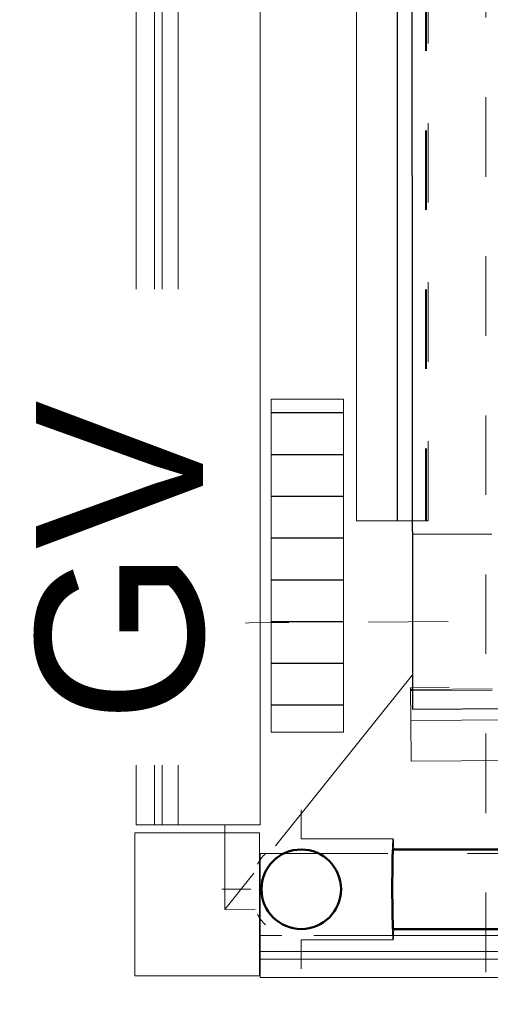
# Model space of a CAD drawing. Header units: metres. Extents: x -16.9 to 14.1, y -10.1 to 10.9.
# Tile 3 of 256: x -15.533 to -14.941, y -8.146 to -6.908. Entities that reach past the tile are written whole.
import ezdxf

# ---------------------------------------------------------------- set-up
doc = ezdxf.new("R2010")
doc.units = ezdxf.units.M
doc.linetypes.add('Ligne de quadrillage', pattern=[0.022225, 0.0127, -0.003175, 0.003175, -0.003175])
doc.linetypes.add('Tiret', pattern=[0.00635, 0.003175, -0.003175])
for name, color, linetype, lineweight in [('A-DETL', 90, 'Continuous', 18), ('A-DETL-GENF', 92, 'Continuous', 18), ('A-ROOF', 132, 'Continuous', 18), ('A-WALL', 113, 'Continuous', 25), ('A-WALL-HDLN', 110, 'Tiret', 25), ('G-ANNO-TEXT', 231, 'Continuous', 9), ('P-PIPE', 3, 'Continuous', 50), ('P-PIPE-CNTR', 3, 'Continuous', 18), ('S-BEAM', 12, 'Continuous', 18), ('S-BEAM-HDLN', 1, 'Tiret', 18), ('S-GRID', 1, 'Continuous', 9)]:
    doc.layers.add(name, color=color, linetype=linetype, lineweight=lineweight)
doc.styles.add('Bodoni MT_B', font='BOD_B.TTF', dxfattribs={"height": 0.21})

# ---------------------------------------------------------------- blocks, each defined once
blk = doc.blocks.new('Coude - PVC - Nom_ 40 - Standard-V3-PH R_1 PROJET toiture basse')
at = {"layer": 'P-PIPE', "lineweight": 18}
for p, q in [((-15.1157, -7.9382), (-15.0634, -7.9382)), ((-15.0634, -8.0652), (-15.1157, -8.0652))]:
    blk.add_line(p, q, dxfattribs=at)
at = {"layer": 'P-PIPE', "lineweight": 18, "flags": 128}
for points in [[(-15.1788, -7.9382), (-15.1787, -7.9382), (-15.1785, -7.9382), (-15.1783, -7.9382), (-15.1779, -7.9382), (-15.1775, -7.9382), (-15.1769, -7.9382), (-15.1762, -7.9382), (-15.1755, -7.9382), (-15.1746, -7.9382), (-15.1737, -7.9382), (-15.1726, -7.9382), (-15.1715, -7.9382), (-15.1703, -7.9382), (-15.1689, -7.9382), (-15.1675, -7.9382), (-15.166, -7.9382), (-15.1644, -7.9382), (-15.1628, -7.9382), (-15.1611, -7.9382), (-15.1593, -7.9382), (-15.1574, -7.9382), (-15.1554, -7.9382), (-15.1534, -7.9382), (-15.1513, -7.9382), (-15.1492, -7.9382), (-15.147, -7.9382), (-15.1448, -7.9382), (-15.1425, -7.9382), (-15.1401, -7.9382), (-15.1378, -7.9382), (-15.1353, -7.9382), (-15.1329, -7.9382), (-15.1304, -7.9382), (-15.1279, -7.9382), (-15.1254, -7.9382), (-15.1228, -7.9382), (-15.1203, -7.9382), (-15.1177, -7.9382), (-15.1157, -7.9382)], [(-15.1157, -8.0652), (-15.1183, -8.0652), (-15.1209, -8.0652), (-15.1234, -8.0652), (-15.126, -8.0652), (-15.1285, -8.0652), (-15.131, -8.0652), (-15.1335, -8.0652), (-15.1359, -8.0652), (-15.1383, -8.0652), (-15.1407, -8.0652), (-15.143, -8.0652), (-15.1453, -8.0652), (-15.1475, -8.0652), (-15.1497, -8.0652), (-15.1518, -8.0652), (-15.1539, -8.0652), (-15.1559, -8.0652), (-15.1578, -8.0652), (-15.1597, -8.0652), (-15.1615, -8.0652), (-15.1632, -8.0652), (-15.1648, -8.0652), (-15.1664, -8.0652), (-15.1679, -8.0652), (-15.1692, -8.0652), (-15.1705, -8.0652), (-15.1718, -8.0652), (-15.1729, -8.0652), (-15.1739, -8.0652), (-15.1748, -8.0652), (-15.1757, -8.0652), (-15.1764, -8.0652), (-15.177, -8.0652), (-15.1776, -8.0652), (-15.178, -8.0652), (-15.1784, -8.0652), (-15.1786, -8.0652), (-15.1787, -8.0652), (-15.1788, -8.0652)]]:
    blk.add_lwpolyline(points, dxfattribs=at)
at = {"layer": 'P-PIPE', "lineweight": 18}
for start, end in [(135, 150), (210, 225)]:
    blk.add_arc((-15.1788, -8.0017), 0.0635, start, end, dxfattribs=at)
for start_param, end_param in [(5.630063, 7.853982), (1.570796, 3.794733)]:
    blk.add_ellipse((-15.0634, -8.0017), major_axis=(0, 0.0635), ratio=0.019996, start_param=start_param, end_param=end_param, dxfattribs=at)

msp = doc.modelspace()

# ---------------------------------------------------------------- hatches: boundary and pattern name
at = {"layer": 'A-DETL-GENF', "lineweight": 25}
h = msp.add_hatch(dxfattribs=at)
h.set_pattern_fill('FP_4', color=90, style=0, pattern_type=2)
h.set_pattern_definition([(0, (0, 0), (0, 0.0525), [])])
h.paths.add_polyline_path([(-15.1748, -7.8042), (-15.1256, -7.8042), (-15.1256, -7.3857), (-15.2166, -7.3857), (-15.2166, -7.8042)])

# ---------------------------------------------------------------- linework, layer by layer
at = {"layer": 'A-DETL'}
for p, q in [((-15.2166, -7.3857), (-15.2166, -7.8042)), ((-15.1256, -7.3857), (-15.2166, -7.3857)), ((-15.1256, -7.8042), (-15.1256, -7.3857)), ((-15.2166, -7.8042), (-15.1256, -7.8042)), ((-15.3878, -7.9307), (-15.2313, -7.9307)), ((-15.3878, -8.1107), (-15.3878, -7.9307)), ((-15.2313, -7.9307), (-15.2313, -8.1107)), ((-15.2313, -8.1107), (-15.3878, -8.1107))]:
    msp.add_line(p, q, dxfattribs=at)
at = {"layer": 'A-ROOF'}
for p, q in [((-15.039, -7.7323), (-15.211, -7.9472)), ((-15.275, -7.9207), (-15.2749, -8.027)), ((-15.2385, -7.9815), (-15.2749, -8.027)), ((-15.2749, -8.027), (-15.2366, -8.0267))]:
    msp.add_line(p, q, dxfattribs=at)
at = {"layer": 'A-WALL'}
for p, q in [((-15.0566, 7.0253), (-15.039, -7.7754)), ((-15.039, -7.7754), (-13.6794, -7.7665))]:
    msp.add_line(p, q, dxfattribs=at)
at = {"layer": 'A-WALL-HDLN'}
msp.add_line((-15.0392, -7.5554), (-14.8192, -7.554), dxfattribs=at)
at = {"layer": 'P-PIPE', "color": 20}
for p, q in [((-15.0634, -7.9517), (-13.1778, -7.9517)), ((-13.1778, -8.0517), (-15.0634, -8.0517))]:
    msp.add_line(p, q, dxfattribs=at)
for start, end in [(0, 180), (180, 0)]:
    msp.add_arc((-15.1788, -8.0017), 0.05, start, end, dxfattribs=at)
for start_param, end_param in [(0, 1.570796), (1.570796, 3.141593)]:
    msp.add_ellipse((-15.0634, -8.0017), major_axis=(0, 0.05), ratio=0.019996, start_param=start_param, end_param=end_param, dxfattribs=at)
at = {"layer": 'P-PIPE-CNTR'}
for p, q in [((-15.1788, -7.9382), (-15.1788, -7.9017)), ((-15.2788, -8.0017), (-15.2423, -8.0017)), ((-15.1788, -8.1017), (-15.1788, -8.0652))]:
    msp.add_line(p, q, dxfattribs=at)
at = {"layer": 'S-BEAM'}
for p, q in [((-15.3864, -7.9207), (-15.3864, 7.5293)), ((-15.3632, -7.9207), (-15.3632, 7.5293)), ((-15.3538, -7.9207), (-15.3538, 7.5293)), ((-15.3334, -7.9207), (-15.3334, 7.4245)), ((-15.2304, -7.9207), (-15.2304, 7.4084)), ((-15.1094, -7.5384), (-15.1094, 7.1524)), ((-15.0584, 7.1524), (-15.0584, -7.5384)), ((-15.0577, 7.1524), (-15.0577, -7.5384)), ((-15.1054, -7.5384), (-15.1094, -7.5384)), ((-15.0624, -7.5384), (-15.1054, -7.5384)), ((-15.0584, -7.5384), (-15.0624, -7.5384)), ((-15.0584, -7.5384), (-15.0577, -7.5384)), ((-15.0393, -7.5384), (-15.0577, -7.5384)), ((-15.039, -7.7484), (-15.0415, -7.7485)), ((-15.0415, -7.7485), (-15.0415, -7.7505)), ((-15.0415, -7.7505), (-15.039, -7.7504)), ((-15.0414, -7.752), (-15.0415, -7.7506)), ((-15.0414, -7.752), (-15.0412, -7.7883)), ((-15.0414, -7.752), (-15.039, -7.752)), ((-15.0412, -7.7895), (-13.6793, -7.7805)), ((-15.0412, -7.7895), (-15.0412, -7.7883)), ((-15.0412, -7.7895), (-15.0412, -7.7935)), ((-15.0412, -7.7935), (-15.0409, -7.8365)), ((-13.6789, -7.8315), (-15.0409, -7.8405)), ((-15.0409, -7.8365), (-15.0409, -7.8405)), ((-15.3864, -7.9207), (-15.3785, -7.9207)), ((-15.3785, -7.9207), (-15.3709, -7.9207)), ((-15.3632, -7.9207), (-15.3709, -7.9207)), ((-15.3632, -7.9207), (-15.3538, -7.9207)), ((-15.3538, -7.9207), (-15.34, -7.9207)), ((-15.3334, -7.9207), (-15.34, -7.9207)), ((-15.3334, -7.9207), (-15.3199, -7.9207)), ((-15.3199, -7.9207), (-15.2549, -7.9207)), ((-15.2549, -7.9207), (-15.2304, -7.9207)), ((-15.2304, -7.9567), (-15.2304, -7.9654)), ((-15.2235, -7.9567), (-15.2304, -7.9567)), ((-15.2304, -8.0377), (-15.2304, -8.0462)), ((-15.2304, -8.0462), (-15.2304, -8.0597)), ((-15.2304, -8.0664), (-15.2304, -8.0597)), ((-15.2034, -8.0597), (-15.2304, -8.0597)), ((-15.2304, -8.0664), (-15.2304, -8.0801)), ((-13.6774, -8.0597), (-15.0629, -8.0597)), ((-15.2304, -8.0801), (-15.2304, -8.0896)), ((-13.6773, -8.0801), (-15.2304, -8.0801)), ((-15.2304, -8.0972), (-15.2304, -8.0896)), ((-13.6772, -8.0896), (-15.2304, -8.0896)), ((-15.2304, -8.0972), (-15.2304, -8.1048)), ((-15.2304, -8.1048), (-15.2304, -8.1127)), ((-13.6771, -8.1127), (-15.2304, -8.1127))]:
    msp.add_line(p, q, dxfattribs=at)
at = {"layer": 'S-BEAM-HDLN'}
for p, q in [((-15.0228, 7.1524), (-15.0228, -7.5384)), ((-15.0214, 7.1524), (-15.0214, -7.5384)), ((-15.0194, -7.5384), (-15.0194, 7.1524)), ((-15.0228, -7.5384), (-15.0392, -7.5384)), ((-15.0228, -7.5384), (-15.0214, -7.5384)), ((-15.0214, -7.5384), (-15.0194, -7.5384)), ((-7.393, -7.6983), (-15.039, -7.7484)), ((-15.039, -7.7504), (-7.393, -7.7003)), ((-15.039, -7.752), (-7.393, -7.7019)), ((-15.1974, -7.9567), (-15.2234, -7.9567)), ((-15.1605, -7.9567), (-15.197, -7.9567)), ((-13.67, -7.9567), (-15.1601, -7.9567)), ((-15.2304, -7.9654), (-15.2304, -7.9812)), ((-15.2304, -7.9812), (-15.2304, -8.0377)), ((-15.063, -8.0597), (-15.2033, -8.0597))]:
    msp.add_line(p, q, dxfattribs=at)
at = {"layer": 'S-GRID', "linetype": 'Ligne de quadrillage'}
for p, q in [((-14.9468, -9.7059), (-14.9468, 8.3345)), ((1.4054, -7.5576), (-16.0153, -7.6718))]:
    msp.add_line(p, q, dxfattribs=at)

# ---------------------------------------------------------------- block references
at = {"layer": 'P-PIPE', "lineweight": 18}
msp.add_blockref('Coude - PVC - Nom_ 40 - Standard-V3-PH R_1 PROJET toiture basse', (0, 0), dxfattribs=at)

# ---------------------------------------------------------------- next in the draw order: texts
at = {"layer": 'G-ANNO-TEXT', "color": 1, "lineweight": 25, "insert": (-15.5122, -7.7928), "char_height": 0.21, "width": 0.493038, "attachment_point": 1, "rotation": 90, "style": 'Bodoni MT_B', "bg_fill": 3, "box_fill_scale": 1.25, "bg_fill_color": 256, "bg_fill_true_color": 13158600, "bg_fill_transparency": 0}
msp.add_mtext('GV', dxfattribs=at)

doc.saveas('drawing.dxf')
